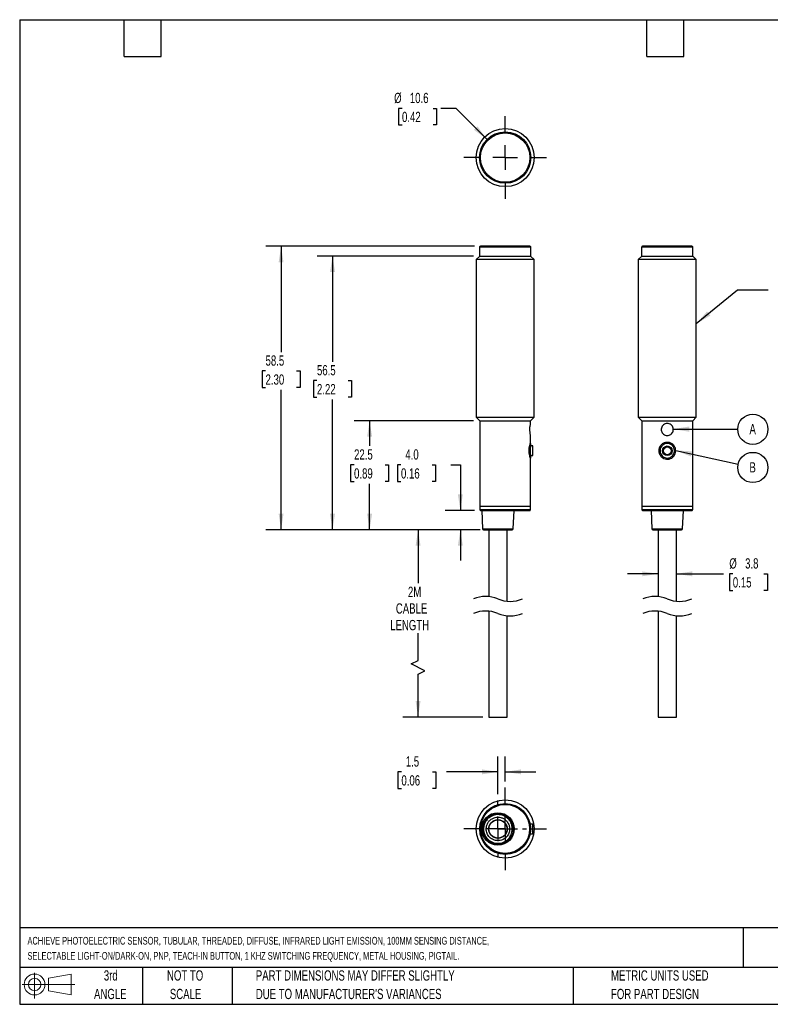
# Model space of a CAD drawing. Header units: millimetres. Extents: x 6 to 273, y 6 to 210.
# Tile 1 of 2: x 6 to 161, y 6 to 210. Entities that reach past the tile are written whole.
import ezdxf

# ---------------------------------------------------------------- set-up
doc = ezdxf.new("R2010")
doc.units = ezdxf.units.MM
doc.linetypes.add('CENTERX2', pattern=[20.32, 12.7, -2.54, 2.54, -2.54])
doc.layers.add('CENTER', color=40, linetype='CENTERX2')
doc.layers.add('DIMENSIONS', color=140, linetype='Continuous', lineweight=25)
doc.layers.add('TEXT', color=140, linetype='Continuous', lineweight=25)
doc.styles.add('SLDTEXTSTYLE0', font='TXT', dxfattribs={"width": 0.7})
doc.dimstyles.new('SLDDIMSTYLE0', dxfattribs={"dimtxt": 2.158008, "dimasz": 3.302, "dimexe": 0, "dimexo": 0.0625, "dimgap": 0.539502, "dimtad": 0, "dimtih": 1, "dimtoh": 1, "dimrnd": 1e-09, "dimzin": 12, "dimdsep": 46, "dimtxsty": 'SLDTEXTSTYLE0', "dimsah": 1, "dimcen": 0.09, "dimadec": 0, "dimazin": 3, "dimtfac": 1, "dimtofl": 0, "dimtmove": 0, "dimatfit": 3, "dimfxl": 0, "dimfrac": 2, "dimtolj": 1, "dimtzin": 12, "dimarcsym": 0})
doc.dimstyles.new('SLDDIMSTYLE1', dxfattribs={"dimtxt": 2.158008, "dimasz": 3.302, "dimexe": 0, "dimexo": 0.0625, "dimgap": 0.539502, "dimtad": 0, "dimtih": 1, "dimtoh": 1, "dimrnd": 1e-09, "dimzin": 4, "dimdsep": 46, "dimtxsty": 'SLDTEXTSTYLE0', "dimsah": 1, "dimcen": 0.09, "dimadec": 0, "dimazin": 1, "dimtfac": 1, "dimtmove": 0, "dimatfit": 0, "dimfxl": 0, "dimfrac": 2, "dimtolj": 1, "dimtzin": 12, "dimarcsym": 0})
doc.dimstyles.new('SLDDIMSTYLE2', dxfattribs={"dimtxt": 2.158008, "dimasz": 3.302, "dimexe": 0, "dimexo": 0.0625, "dimgap": 0.539502, "dimtad": 0, "dimtih": 1, "dimtoh": 1, "dimrnd": 1e-09, "dimzin": 12, "dimdsep": 46, "dimtxsty": 'SLDTEXTSTYLE0', "dimsah": 1, "dimcen": 0.09, "dimadec": 0, "dimazin": 3, "dimtfac": 1, "dimtmove": 0, "dimatfit": 0, "dimfxl": 0, "dimfrac": 2, "dimtolj": 1, "dimtzin": 12, "dimarcsym": 0})
doc.dimstyles.new('SLDDIMSTYLE3', dxfattribs={"dimtxt": 0.18, "dimasz": 3.302, "dimexe": 0, "dimexo": 0.0625, "dimgap": 0, "dimtad": 0, "dimtih": 1, "dimtoh": 1, "dimdec": 0, "dimrnd": 1e-09, "dimzin": 0, "dimdsep": 46, "dimtxsty": 'Standard', "dimsah": 1, "dimcen": 0.09, "dimadec": 0, "dimazin": 0, "dimtfac": 3.302, "dimtdec": 0, "dimtofl": 0, "dimtmove": 0, "dimatfit": 3, "dimfxl": 0, "dimfrac": 2, "dimtolj": 1, "dimtzin": 0, "dimarcsym": 0})
doc.dimstyles.new('SLDDIMSTYLE4', dxfattribs={"dimtxt": 2.158008, "dimasz": 3.302, "dimexe": 0, "dimexo": 0.0625, "dimgap": 0.539502, "dimtad": 0, "dimtih": 1, "dimtoh": 1, "dimrnd": 1e-09, "dimzin": 12, "dimdsep": 46, "dimtxsty": 'SLDTEXTSTYLE0', "dimsah": 1, "dimcen": 0, "dimadec": 0, "dimazin": 3, "dimtfac": 1, "dimtofl": 0, "dimtmove": 0, "dimatfit": 3, "dimfxl": 0, "dimfrac": 2, "dimtolj": 1, "dimtzin": 12, "dimarcsym": 0})

# ---------------------------------------------------------------- blocks, each defined once
blk = doc.blocks.new('Block11')
at = {"color": 7, "linetype": 'Continuous', "lineweight": 18}
for p, q in [((2.59, 5.31), (2.59, 0)), ((5.48, 4.17), (10.18, 5.03)), ((5.48, 1.6), (5.48, 4.17)), ((10.18, 5.03), (10.18, 0.73)), ((0, 2.88), (10.87, 2.88)), ((5.48, 1.6), (10.18, 0.73))]:
    blk.add_line(p, q, dxfattribs=at)
for radius in [2.15, 1.29]:
    blk.add_circle((2.59, 2.88), radius, dxfattribs=at)
blk = doc.blocks.new('Block12')
at = {"color": 7, "linetype": 'Continuous'}
blk.add_blockref('Block11', (0, 0), dxfattribs=at)
blk = doc.blocks.new('_D')
at = {"layer": 'DIMENSIONS'}
for p, q in [((101.43, 104.28), (85.46, 104.28)), ((88.63, 104.28), (88.63, 93.24)), ((88.63, 77.31), (88.63, 82.95)), ((87.22, 76.6), (88.63, 77.31)), ((90.04, 75.19), (87.22, 76.6)), ((88.63, 74.48), (90.04, 75.19)), ((88.63, 65.64), (88.63, 74.48)), ((101.98, 65.64), (85.46, 65.64))]:
    blk.add_line(p, q, dxfattribs=at)
for points in [[(88.63, 104.28), (88.12, 100.98), (89.14, 100.98)], [(88.63, 65.64), (89.14, 68.94), (88.12, 68.94)]]:
    blk.add_solid(points, dxfattribs=at)
at = {"layer": 'DIMENSIONS', "char_height": 2.117, "attachment_point": 1, "style": 'SLDTEXTSTYLE0'}
for s, insert in [('2M', (86.54, 92.53)), ('CABLE', (84.04, 89.1)), ('LENGTH', (82.87, 85.67))]:
    blk.add_mtext(s, dxfattribs=dict(at, insert=insert))
blk = doc.blocks.new('_D_1')
at = {"layer": 'DIMENSIONS'}
for p, q in [((85.1, 117.67), (84.38, 117.67)), ((84.38, 117.67), (84.38, 114.24)), ((91.51, 117.67), (92.24, 117.67)), ((92.24, 117.67), (92.24, 114.24)), ((95.4, 117.67), (97.36, 117.67)), ((97.36, 117.67), (97.36, 108.28)), ((84.38, 114.24), (85.1, 114.24)), ((92.24, 114.24), (91.51, 114.24)), ((100.3, 108.28), (94.19, 108.28)), ((100.89, 104.28), (94.19, 104.28)), ((97.36, 104.28), (97.36, 97.93))]:
    blk.add_line(p, q, dxfattribs=at)
for points in [[(97.36, 108.28), (97.87, 111.58), (96.85, 111.58)], [(97.36, 104.28), (96.85, 100.98), (97.87, 100.98)]]:
    blk.add_solid(points, dxfattribs=at)
at = {"layer": 'DIMENSIONS', "char_height": 2.117, "attachment_point": 1, "style": 'SLDTEXTSTYLE0'}
for s, insert in [('4.0', (86, 120.88)), ('0.16', (85.1, 116.97))]:
    blk.add_mtext(s, dxfattribs=dict(at, insert=insert))
blk = doc.blocks.new('_D_2')
at = {"layer": 'DIMENSIONS'}
for p, q in [((100.1, 126.78), (75.45, 126.78)), ((78.62, 126.78), (78.62, 121.58)), ((75.41, 117.67), (74.69, 117.67)), ((74.69, 117.67), (74.69, 114.24)), ((81.83, 117.67), (82.55, 117.67)), ((82.55, 117.67), (82.55, 114.24)), ((74.69, 114.24), (75.41, 114.24)), ((82.55, 114.24), (81.83, 114.24)), ((78.62, 104.28), (78.62, 113.76)), ((101.43, 104.28), (75.45, 104.28))]:
    blk.add_line(p, q, dxfattribs=at)
for points in [[(78.62, 126.78), (78.11, 123.48), (79.13, 123.48)], [(78.62, 104.28), (79.13, 107.58), (78.11, 107.58)]]:
    blk.add_solid(points, dxfattribs=at)
at = {"layer": 'DIMENSIONS', "char_height": 2.117, "attachment_point": 1, "style": 'SLDTEXTSTYLE0'}
for s, insert in [('22.5', (75.41, 120.88)), ('0.89', (75.41, 116.97))]:
    blk.add_mtext(s, dxfattribs=dict(at, insert=insert))
blk = doc.blocks.new('_D_3')
at = {"layer": 'DIMENSIONS'}
for p, q in [((100.05, 160.78), (67.78, 160.78)), ((70.96, 160.78), (70.96, 138.97)), ((67.75, 135.06), (67.03, 135.06)), ((67.03, 135.06), (67.03, 131.63)), ((74.17, 135.06), (74.89, 135.06)), ((74.89, 135.06), (74.89, 131.63)), ((67.03, 131.63), (67.75, 131.63)), ((70.96, 104.28), (70.96, 131.14)), ((74.89, 131.63), (74.17, 131.63)), ((101.43, 104.28), (67.78, 104.28))]:
    blk.add_line(p, q, dxfattribs=at)
for points in [[(70.96, 160.78), (70.45, 157.48), (71.47, 157.48)], [(70.96, 104.28), (71.47, 107.58), (70.45, 107.58)]]:
    blk.add_solid(points, dxfattribs=at)
at = {"layer": 'DIMENSIONS', "char_height": 2.117, "attachment_point": 1, "style": 'SLDTEXTSTYLE0'}
for s, insert in [('56.5', (67.75, 138.27)), ('2.22', (67.75, 134.36))]:
    blk.add_mtext(s, dxfattribs=dict(at, insert=insert))
blk = doc.blocks.new('_D_4')
at = {"layer": 'DIMENSIONS'}
for p, q in [((100.25, 162.78), (57.16, 162.78)), ((60.34, 162.78), (60.34, 140.97)), ((57.13, 137.05), (56.4, 137.05)), ((56.4, 137.05), (56.4, 133.62)), ((63.54, 137.05), (64.27, 137.05)), ((64.27, 137.05), (64.27, 133.62)), ((56.4, 133.62), (57.13, 133.62)), ((60.34, 104.28), (60.34, 133.14)), ((64.27, 133.62), (63.54, 133.62)), ((100.89, 104.28), (57.16, 104.28))]:
    blk.add_line(p, q, dxfattribs=at)
for points in [[(60.34, 162.78), (59.83, 159.48), (60.84, 159.48)], [(60.34, 104.28), (60.84, 107.58), (59.83, 107.58)]]:
    blk.add_solid(points, dxfattribs=at)
at = {"layer": 'DIMENSIONS', "char_height": 2.117, "attachment_point": 1, "style": 'SLDTEXTSTYLE0'}
for s, insert in [('58.5', (57.13, 140.27)), ('2.30', (57.13, 136.35))]:
    blk.add_mtext(s, dxfattribs=dict(at, insert=insert))
blk = doc.blocks.new('_D_5')
at = {"layer": 'DIMENSIONS'}
for p, q in [((138.22, 95.19), (131.87, 95.19)), ((141.97, 95.19), (151.71, 95.19)), ((153.64, 95.19), (152.92, 95.19)), ((152.92, 95.19), (152.92, 91.76)), ((160.06, 95.19), (160.78, 95.19)), ((160.78, 95.19), (160.78, 91.76)), ((152.92, 91.76), (153.64, 91.76)), ((160.78, 91.76), (160.06, 91.76))]:
    blk.add_line(p, q, dxfattribs=at)
for points in [[(138.22, 95.19), (134.92, 95.7), (134.92, 94.68)], [(141.97, 95.19), (145.27, 94.68), (145.27, 95.7)]]:
    blk.add_solid(points, dxfattribs=at)
at = {"layer": 'DIMENSIONS', "char_height": 2.117, "attachment_point": 1, "style": 'SLDTEXTSTYLE0'}
for s, insert in [('%%c', (152.91, 98.4)), ('3.8', (156.17, 98.4)), ('0.15', (153.64, 94.49))]:
    blk.add_mtext(s, dxfattribs=dict(at, insert=insert))
blk = doc.blocks.new('SW_NOTE_0')
at = {"layer": 'DIMENSIONS', "color": 0}
blk.add_circle((3.12, -0.01), 3.12, dxfattribs=at)
at = {"layer": 'DIMENSIONS', "color": 0, "insert": (3.09, 1.09), "char_height": 2.12, "attachment_point": 2, "style": 'SLDTEXTSTYLE0'}
blk.add_mtext('A', dxfattribs=at)
blk = doc.blocks.new('SW_NOTE_0_1')
at = {"layer": 'DIMENSIONS', "color": 0}
blk.add_circle((3.05, -0.67), 3.12, dxfattribs=at)
at = {"layer": 'DIMENSIONS', "color": 0, "insert": (3.01, 0.42), "char_height": 2.12, "attachment_point": 2, "style": 'SLDTEXTSTYLE0'}
blk.add_mtext('B', dxfattribs=at)
blk = doc.blocks.new('_D_6')
at = {"layer": 'DIMENSIONS'}
for p, q in [((85.31, 191.25), (84.58, 191.25)), ((84.58, 191.25), (84.58, 187.82)), ((91.72, 191.25), (92.44, 191.25)), ((92.44, 191.25), (92.44, 187.82)), ((96.47, 191.25), (93.35, 191.25)), ((102.87, 184.84), (96.47, 191.25)), ((84.58, 187.82), (85.31, 187.82)), ((92.44, 187.82), (91.72, 187.82))]:
    blk.add_line(p, q, dxfattribs=at)
blk.add_solid([(102.87, 184.84), (100.9, 187.53), (100.18, 186.81)], dxfattribs=at)
at = {"layer": 'DIMENSIONS', "char_height": 2.117, "attachment_point": 1, "style": 'SLDTEXTSTYLE0'}
for s, insert in [('%%c', (83.68, 194.46)), ('10.6', (86.93, 194.46)), ('0.42', (85.31, 190.54))]:
    blk.add_mtext(s, dxfattribs=dict(at, insert=insert))
blk = doc.blocks.new('SW_CENTERMARKSYMBOL_0')
at = {"layer": 'CENTER', "color": 0}
for p, q in [((0, 5.08), (0, 8.54)), ((0, 0), (0, 2.54)), ((-5.08, 0), (-8.54, 0)), ((0, 0), (-2.54, 0)), ((0, 0), (0, -2.54)), ((0, 0), (2.54, 0)), ((5.08, 0), (8.54, 0)), ((0, -5.08), (0, -8.54))]:
    blk.add_line(p, q, dxfattribs=at)
blk = doc.blocks.new('_D_7')
at = {"layer": 'DIMENSIONS'}
for p, q in [((105.12, 49.7), (105.12, 57.49)), ((106.62, 52.35), (106.62, 57.49)), ((85.19, 54.32), (84.47, 54.32)), ((84.47, 54.32), (84.47, 50.89)), ((91.61, 54.32), (92.33, 54.32)), ((92.33, 54.32), (92.33, 50.89)), ((105.12, 54.32), (94.53, 54.32)), ((106.62, 54.32), (112.97, 54.32)), ((84.47, 50.89), (85.19, 50.89)), ((92.33, 50.89), (91.61, 50.89))]:
    blk.add_line(p, q, dxfattribs=at)
for points in [[(105.12, 54.32), (101.82, 54.83), (101.82, 53.81)], [(106.62, 54.32), (109.92, 53.81), (109.92, 54.83)]]:
    blk.add_solid(points, dxfattribs=at)
at = {"layer": 'DIMENSIONS', "char_height": 2.117, "attachment_point": 1, "style": 'SLDTEXTSTYLE0'}
for s, insert in [('1.5', (86.09, 57.53)), ('0.06', (85.19, 53.62))]:
    blk.add_mtext(s, dxfattribs=dict(at, insert=insert))
blk = doc.blocks.new('SW_CENTERMARKSYMBOL_1')
at = {"layer": 'CENTER', "color": 0}
for p, q in [((0, 5.08), (0, 5.89)), ((0, 0), (0, 2.54)), ((-5.08, 0), (-5.89, 0)), ((0, 0), (-2.54, 0)), ((0, 0), (0, -2.54)), ((0, 0), (2.54, 0)), ((5.08, 0), (5.89, 0)), ((0, -5.08), (0, -5.89))]:
    blk.add_line(p, q, dxfattribs=at)
blk = doc.blocks.new('SW_CENTERMARKSYMBOL_2')
at = {"layer": 'CENTER', "color": 0}
for p, q in [((0, 5.08), (0, 8.54)), ((0, 0), (0, 2.54)), ((-5.08, 0), (-8.54, 0)), ((0, 0), (-2.54, 0)), ((0, 0), (0, -2.54)), ((0, 0), (2.54, 0)), ((5.08, 0), (8.54, 0)), ((0, -5.08), (0, -8.54))]:
    blk.add_line(p, q, dxfattribs=at)

msp = doc.modelspace()

# ---------------------------------------------------------------- linework, layer by layer
for p, q in [((101.321, 162.578), (101.321, 160.778)), ((104.916, 162.578), (101.321, 162.578)), ((111.721, 162.778), (101.521, 162.778)), ((111.921, 162.578), (104.916, 162.578)), ((111.921, 160.778), (111.921, 162.578)), ((134.795, 162.578), (134.795, 160.778)), ((145.395, 162.578), (134.795, 162.578)), ((145.195, 162.778), (134.995, 162.778)), ((145.395, 160.778), (145.395, 162.578)), ((101.371, 160.778), (100.621, 160.028)), ((101.321, 160.778), (104.916, 160.778)), ((104.916, 160.778), (111.921, 160.778)), ((112.621, 160.028), (111.871, 160.778)), ((134.845, 160.778), (134.095, 160.028)), ((134.795, 160.778), (145.395, 160.778)), ((146.095, 160.028), (145.345, 160.778)), ((100.621, 160.028), (100.621, 127.528)), ((112.621, 160.028), (100.621, 160.028)), ((112.621, 127.528), (112.621, 160.028)), ((134.095, 160.028), (134.095, 127.528)), ((146.095, 160.028), (134.095, 160.028)), ((146.095, 127.528), (146.095, 160.028)), ((100.621, 127.528), (101.371, 126.778)), ((100.621, 127.528), (112.621, 127.528)), ((101.371, 126.778), (101.371, 109.178)), ((101.371, 126.778), (111.871, 126.778)), ((111.871, 126.778), (112.621, 127.528)), ((111.871, 126.227), (111.871, 126.778)), ((134.095, 127.528), (134.845, 126.778)), ((134.095, 127.528), (146.095, 127.528)), ((134.845, 126.778), (134.845, 109.178)), ((134.845, 126.778), (140.095, 126.778)), ((140.095, 126.778), (145.345, 126.778)), ((145.345, 126.778), (146.095, 127.528)), ((145.345, 109.178), (145.345, 126.778)), ((111.921, 122.078), (111.795, 122.078)), ((111.871, 122.312), (111.871, 123.744)), ((111.921, 121.568), (111.921, 122.078)), ((112.321, 121.578), (111.919, 121.578)), ((112.321, 119.752), (112.321, 121.578)), ((111.795, 119.078), (111.921, 119.078)), ((111.871, 109.178), (111.871, 118.847)), ((111.919, 119.578), (112.321, 119.578)), ((111.921, 119.078), (111.921, 119.585)), ((112.321, 119.578), (112.321, 119.752)), ((101.371, 109.178), (101.471, 109.078)), ((101.371, 109.178), (111.871, 109.178)), ((101.371, 109.078), (101.371, 108.478)), ((111.871, 109.078), (101.371, 109.078)), ((101.371, 108.478), (111.871, 108.478)), ((101.571, 108.278), (106.621, 108.278)), ((101.771, 108.278), (101.961, 104.468)), ((106.621, 108.278), (111.671, 108.278)), ((108.28, 104.468), (108.471, 108.278)), ((111.771, 109.078), (111.871, 109.178)), ((111.871, 108.478), (111.871, 109.078)), ((134.845, 109.178), (134.945, 109.078)), ((134.845, 109.178), (145.345, 109.178)), ((134.845, 109.078), (134.845, 108.478)), ((145.345, 109.078), (134.845, 109.078)), ((134.845, 108.478), (145.345, 108.478)), ((135.045, 108.278), (145.145, 108.278)), ((136.745, 108.278), (136.936, 104.468)), ((143.255, 104.468), (143.445, 108.278)), ((145.245, 109.078), (145.345, 109.178)), ((145.345, 108.478), (145.345, 109.078)), ((101.961, 104.468), (108.28, 104.468)), ((103.246, 104.278), (103.246, 90.486)), ((106.996, 89.541), (106.996, 104.278)), ((136.936, 104.468), (140.095, 104.468)), ((137.136, 104.278), (140.095, 104.278)), ((138.22, 104.278), (138.22, 90.486)), ((140.095, 104.468), (143.255, 104.468)), ((140.095, 104.278), (143.055, 104.278)), ((141.97, 89.541), (141.97, 104.278)), ((103.246, 87.486), (103.246, 65.639)), ((138.22, 87.486), (138.22, 65.639)), ((106.996, 65.639), (106.996, 86.541)), ((141.97, 65.639), (141.97, 86.541)), ((103.246, 65.639), (106.996, 65.639)), ((138.22, 65.639), (141.97, 65.639)), ((111.709, 44.039), (111.652, 44.039)), ((112.321, 43.539), (111.828, 43.539)), ((112.321, 43.103), (112.321, 43.539)), ((112.321, 41.539), (112.321, 43.103)), ((111.652, 41.039), (111.709, 41.039)), ((111.827, 41.539), (112.321, 41.539))]:
    msp.add_line(p, q)
at = {"flags": 128}
msp.add_lwpolyline([(102.161, 104.278), (102.174, 104.278), (102.214, 104.278), (102.279, 104.278), (102.334, 104.278), (102.399, 104.278), (102.473, 104.278), (102.557, 104.278), (102.65, 104.278), (102.753, 104.278), (102.8, 104.278), (102.969, 104.278), (103.285, 104.278), (103.598, 104.278), (104.006, 104.278), (104.198, 104.278), (104.406, 104.278), (104.63, 104.278), (104.868, 104.278), (105.121, 104.278), (105.801, 104.278), (106.444, 104.278), (107.017, 104.278), (107.187, 104.278), (107.344, 104.278), (107.489, 104.278), (107.566, 104.278), (107.638, 104.278), (107.706, 104.278), (107.768, 104.278), (107.782, 104.278), (107.849, 104.278), (107.923, 104.278), (107.962, 104.278), (108.005, 104.278), (108.038, 104.278), (108.058, 104.278), (108.077, 104.278), (108.08, 104.278)], dxfattribs=at)
for centre, radius in [((106.621, 181.091), 6), ((106.621, 181.091), 5.3), ((106.621, 181.091), 5.1), ((140.095, 120.578), 1), ((140.095, 120.578), 0.8), ((106.621, 42.539), 6), ((106.621, 42.539), 5.25), ((106.621, 42.539), 5.05), ((105.121, 42.539), 3.35), ((105.121, 42.539), 3.16), ((105.121, 42.539), 1.925), ((105.121, 42.539), 1.875)]:
    msp.add_circle(centre, radius)
for centre, start, end in [((101.521, 162.578), 89.99888, 180.00112), ((111.721, 162.578), 359.99888, 90.00112), ((134.995, 162.578), 89.99888, 180.00112), ((145.195, 162.578), 359.99888, 90.00112), ((101.571, 108.478), 180.00002, 270.00012), ((111.671, 108.478), 269.99988, 359.99998), ((135.045, 108.478), 180.00002, 270.00012), ((145.145, 108.478), 269.99988, 359.99998), ((102.161, 104.478), 182.86251, 269.99988), ((108.08, 104.478), 269.99999, 357.13749), ((137.136, 104.478), 182.86251, 270.00001), ((143.055, 104.478), 269.99999, 357.13749)]:
    msp.add_arc(centre, 0.2, start, end)
for points, knots in [([(111.867, 123.744), (111.866, 123.747), (111.856, 123.788), (111.828, 123.914), (111.784, 124.151), (111.74, 124.48), (111.716, 124.865), (111.723, 125.266), (111.758, 125.637), (111.806, 125.932), (111.845, 126.119), (111.865, 126.205), (111.871, 126.227)], [0, 0, 0, 0, 0.0032885, 0.0511719, 0.1542938, 0.291496, 0.4490921, 0.6153769, 0.7711556, 0.8946417, 0.9731043, 1, 1, 1, 1]), ([(140.26, 123.738), (140.122, 123.733), (139.866, 123.724), (139.489, 123.863), (139.169, 124.104), (138.936, 124.454), (138.828, 124.859), (138.858, 125.282), (139.029, 125.675), (139.318, 125.985), (139.687, 126.183), (140.102, 126.251), (140.522, 126.178), (140.895, 125.969), (141.175, 125.653), (141.335, 125.266), (141.362, 124.845), (141.248, 124.433), (141.003, 124.086), (140.663, 123.832), (140.394, 123.769), (140.26, 123.738)], [0, 0, 0, 0, 0.0524328, 0.0975043, 0.1512408, 0.2036476, 0.2558205, 0.3092567, 0.3634668, 0.4167818, 0.4689983, 0.5214994, 0.5752917, 0.6294049, 0.6823299, 0.7343765, 0.7872112, 0.8413079, 0.8951344, 0.94769, 1, 1, 1, 1]), ([(111.864, 118.847), (111.866, 118.843), (111.885, 118.783), (111.765, 119.153), (111.726, 119.326), (111.616, 119.828), (111.567, 120.328), (111.571, 120.9), (111.628, 121.407), (111.744, 121.903), (111.784, 122.062), (111.883, 122.366), (111.867, 122.316), (111.866, 122.312)], [0, 0, 0, 0, 0.003201, 0.0500124, 0.1486402, 0.2788087, 0.4269905, 0.5884158, 0.746625, 0.874997, 0.9596926, 0.9965407, 1, 1, 1, 1]), ([(111.706, 120.727), (111.714, 120.874), (111.73, 121.165), (111.793, 121.555), (111.859, 121.85), (111.9, 122.003), (111.915, 122.056), (111.915, 122.057)], [0, 0, 0, 0, 0.3285979, 0.6475877, 0.8764262, 0.9984711, 1, 1, 1, 1]), ([(140.485, 118.872), (140.297, 118.847), (139.91, 118.796), (139.333, 118.966), (138.846, 119.306), (138.506, 119.776), (138.333, 120.323), (138.343, 120.91), (138.551, 121.471), (138.931, 121.926), (139.424, 122.226), (139.987, 122.356), (140.575, 122.296), (141.117, 122.04), (141.535, 121.626), (141.793, 121.113), (141.877, 120.541), (141.768, 119.955), (141.467, 119.442), (141.025, 119.049), (140.664, 118.93), (140.485, 118.872)], [0, 0, 0, 0, 0.0515812, 0.1060783, 0.1601753, 0.2116746, 0.262185, 0.3149363, 0.3696827, 0.4230525, 0.4741871, 0.5252707, 0.5786623, 0.6333867, 0.6862317, 0.7368275, 0.7881595, 0.84227, 0.8966826, 0.948792, 1, 1, 1, 1]), ([(138.634, 120.239), (138.612, 120.402), (138.57, 120.717), (138.701, 121.195), (138.968, 121.609), (139.365, 121.918), (139.836, 122.082), (140.341, 122.086), (140.827, 121.92), (141.227, 121.605), (141.497, 121.184), (141.618, 120.7), (141.576, 120.194), (141.365, 119.726), (141.015, 119.358), (140.573, 119.127), (140.078, 119.05), (139.574, 119.14), (139.131, 119.394), (138.79, 119.772), (138.686, 120.084), (138.634, 120.239)], [0, 0, 0, 0, 0.05205, 0.1007444, 0.1547792, 0.2070669, 0.2586077, 0.3114501, 0.3658177, 0.4194978, 0.4713099, 0.5228834, 0.576301, 0.6307264, 0.6838221, 0.7354453, 0.7875027, 0.8413636, 0.8956527, 0.9482451, 1, 1, 1, 1]), ([(111.92, 119.079), (111.92, 119.079), (111.929, 119.048), (111.859, 119.298), (111.835, 119.414), (111.752, 119.83), (111.707, 120.246), (111.706, 120.562), (111.706, 120.727)], [0, 0, 0, 0, 0.0011412, 0.0564499, 0.2116004, 0.4379139, 0.7082977, 1, 1, 1, 1]), ([(111.919, 119.585), (111.92, 119.583), (111.925, 119.554), (111.891, 119.741), (111.878, 119.833), (111.842, 120.12), (111.825, 120.407), (111.825, 120.737), (111.841, 121.028), (111.878, 121.32), (111.891, 121.414), (111.925, 121.601), (111.919, 121.571), (111.919, 121.568)], [0, 0, 0, 0, 0.0031008, 0.0407694, 0.1308332, 0.2602319, 0.4142174, 0.5791942, 0.7375571, 0.8687318, 0.9577684, 0.9965564, 1, 1, 1, 1]), ([(108.08, 42.539), (108.08, 42.154), (107.926, 41.376), (107.268, 40.392), (106.283, 39.733), (105.121, 39.502), (103.959, 39.733), (102.973, 40.392), (102.315, 41.376), (102.133, 42.295), (102.181, 42.959), (102.259, 43.32), (102.361, 43.621), (102.469, 43.865), (102.599, 44.098), (102.843, 44.454), (103.536, 45.173), (104.658, 45.562), (105.669, 45.465), (106.2, 45.314), (106.693, 45.067), (107.132, 44.734), (107.439, 44.395), (107.642, 44.097), (107.772, 43.865), (107.88, 43.622), (107.982, 43.321), (108.046, 43.028), (108.073, 42.776), (108.08, 42.636), (108.08, 42.566), (108.08, 42.539)], [0, 0, 0, 0, 0.0624488, 0.1248977, 0.1873465, 0.2497954, 0.3122442, 0.3746931, 0.4371419, 0.4995907, 0.5222825, 0.5449742, 0.5593552, 0.5737354, 0.5881364, 0.6025312, 0.6437191, 0.7488379, 0.7784787, 0.8081201, 0.8377617, 0.8674031, 0.8970439, 0.911425, 0.9258049, 0.9401392, 0.9545992, 0.9772823, 0.9886092, 0.9956125, 1, 1, 1, 1]), ([(107.546, 42.539), (107.546, 42.798), (107.462, 43.319), (107.174, 43.866), (106.894, 44.2), (106.703, 44.384), (106.492, 44.545), (106.171, 44.739), (105.715, 44.916), (105.137, 44.986), (104.577, 44.923), (104, 44.722), (103.541, 44.409), (103.223, 44.061), (103.026, 43.777), (102.871, 43.469), (102.775, 43.176), (102.712, 42.866), (102.67, 42.354), (102.822, 41.586), (103.361, 40.78), (104.168, 40.24), (104.964, 40.083), (105.597, 40.146), (105.959, 40.255), (106.303, 40.413), (106.67, 40.644), (107.138, 41.123), (107.42, 41.687), (107.517, 42.139), (107.542, 42.367), (107.546, 42.482), (107.546, 42.539)], [0, 0, 0, 0, 0.0511552, 0.1023104, 0.1197525, 0.1371965, 0.1545469, 0.1721179, 0.2111384, 0.2501589, 0.2858858, 0.3216127, 0.3698929, 0.3938301, 0.4143152, 0.4380354, 0.4617546, 0.474937, 0.5005481, 0.5628534, 0.6251614, 0.6874694, 0.7497747, 0.7811245, 0.8124747, 0.8238875, 0.8558315, 0.8975785, 0.9547066, 0.9773349, 0.9886358, 1, 1, 1, 1]), ([(111.709, 41.055), (111.71, 41.058), (111.712, 41.065), (111.77, 41.274), (111.845, 41.618), (111.906, 42.06), (111.929, 42.557), (111.903, 43.061), (111.837, 43.507), (111.763, 43.833), (111.71, 44.019), (111.709, 44.021), (111.709, 44.022)], [0, 0, 0, 0, 0.0798328, 0.1887548, 0.2954679, 0.3988702, 0.5025466, 0.6098428, 0.7186542, 0.8243434, 0.9278542, 1, 1, 1, 1])]:
    msp.add_open_spline(points, degree=3, knots=knots)
at = {"layer": 'DIMENSIONS', "color": 140}
for centre, start, end in [((102.596, 83.953), 67.38014, 112.61986), ((107.646, 96.073), 247.38014, 292.61986), ((137.57, 83.953), 67.38014, 112.61986), ((142.62, 96.073), 247.38014, 292.61986), ((102.596, 80.953), 67.38014, 112.61986), ((137.57, 80.953), 67.38014, 112.61986), ((107.646, 93.073), 247.38014, 292.61986), ((142.62, 93.073), 247.38014, 292.61986)]:
    msp.add_arc(centre, 6.565, start, end, dxfattribs=at)
at = {"layer": 'TEXT'}
for p, q in [((6.35, 209.55), (273.05, 209.55)), ((6.35, 209.55), (6.35, 6.35)), ((27.94, 201.93), (27.94, 209.55)), ((35.56, 201.93), (35.56, 209.55)), ((135.89, 201.93), (135.89, 209.55)), ((143.51, 201.93), (143.51, 209.55)), ((27.94, 201.93), (35.56, 201.93)), ((135.89, 201.93), (143.51, 201.93)), ((273.05, 22.126), (6.35, 22.126)), ((155.759, 22.126), (155.759, 13.97)), ((273.05, 13.97), (6.35, 13.97)), ((31.75, 13.97), (31.75, 6.35)), ((50.212, 13.97), (50.212, 6.35)), ((120.646, 13.97), (120.646, 6.35)), ((6.35, 6.35), (273.05, 6.35))]:
    msp.add_line(p, q, dxfattribs=at)

# ---------------------------------------------------------------- block references
at = {"layer": 'CENTER'}
for name, p in [('SW_CENTERMARKSYMBOL_0', (106.621, 181.091)), ('SW_CENTERMARKSYMBOL_2', (106.621, 42.539)), ('SW_CENTERMARKSYMBOL_1', (105.121, 42.539))]:
    msp.add_blockref(name, p, dxfattribs=at)
at = {"layer": 'DIMENSIONS'}
for name, p in [('SW_NOTE_0', (154.641, 125.032)), ('SW_NOTE_0_1', (154.715, 117.81))]:
    msp.add_blockref(name, p, dxfattribs=at)
at = {"layer": 'TEXT'}
msp.add_blockref('Block12', (6.838, 7.554), dxfattribs=at)

# ---------------------------------------------------------------- texts
at = {"layer": 'TEXT', "style": 'SLDTEXTSTYLE0'}
for s, insert, char_height, attachment_point in [('ACHIEVE PHOTOELECTRIC SENSOR, TUBULAR, THREADED, DIFFUSE, INFRARED LIGHT EMISSION, 100MM SENSING DISTANCE,', (7.966, 20.262), 1.5875, 1), ('SELECTABLE LIGHT-ON/DARK-ON, PNP, TEACH-IN BUTTON, 1 KHZ SWITCHING FREQUENCY, METAL HOUSING, PIGTAIL.', (7.966, 17.146), 1.5875, 1), ('3rd', (25.162, 13.364), 2.1167, 2), ('NOT TO', (40.516, 13.364), 2.1167, 2), ('PART DIMENSIONS MAY DIFFER SLIGHTLY', (55.119, 13.364), 2.11667, 1), ('METRIC UNITS USED', (128.478, 13.364), 2.11667, 1), ('ANGLE', (25.065, 9.542), 2.1167, 2), ('SCALE', (40.612, 9.542), 2.1167, 2), ("DUE TO MANUFACTURER'S VARIANCES", (55.119, 9.542), 2.11667, 1), ('FOR PART DESIGN', (128.478, 9.542), 2.11667, 1)]:
    msp.add_mtext(s, dxfattribs=dict(at, insert=insert, char_height=char_height, attachment_point=attachment_point))

# ---------------------------------------------------------------- dimensions: what is measured, and where the dimension line sits
at = {"layer": 'DIMENSIONS'}
dim = msp.add_diameter_dim_2p(p1=(110.368, 177.344), p2=(102.873, 184.839), dimstyle='SLDDIMSTYLE4', dxfattribs=at)
dim.commit()
dim.dimension.update_dxf_attribs({"geometry": '_D_6', "text_midpoint": (88.511, 191.246), "dimtype": 163})
for base, p1, p2, dimstyle, picture, middle in [((60.336, 162.778), (102.161, 104.278), (101.521, 162.778), 'SLDDIMSTYLE0', '_D_4', (60.336, 137.054)), ((70.959, 160.778), (102.696, 104.278), (101.321, 160.778), 'SLDDIMSTYLE0', '_D_3', (70.959, 135.057)), ((78.621, 126.778), (102.696, 104.278), (101.371, 126.778), 'SLDDIMSTYLE0', '_D_2', (78.621, 117.671)), ((97.362, 108.278), (102.161, 104.278), (101.571, 108.278), 'SLDDIMSTYLE1', '_D_1', (97.362, 117.671))]:
    dim = msp.add_linear_dim(base=base, p1=p1, p2=p2, angle=90, dimstyle=dimstyle, dxfattribs=at)
    dim.commit()
    dim.dimension.update_dxf_attribs({"geometry": picture, "text_midpoint": middle, "dimtype": 160})
dim = msp.add_linear_dim(base=(141.97, 95.187), p1=(138.22, 108.278), p2=(141.97, 108.278), text='%%c<>', dimstyle='SLDDIMSTYLE2', dxfattribs=at)
dim.commit()
dim.dimension.update_dxf_attribs({"geometry": '_D_5', "text_midpoint": (156.851, 95.187), "dimtype": 160})
dim = msp.add_linear_dim(base=(88.632, 104.278), p1=(103.246, 65.639), p2=(102.696, 104.278), angle=90, text='2M\\PCABLE\\PLENGTH', dimstyle='SLDDIMSTYLE0', dxfattribs=at)
dim.commit()
dim.dimension.update_dxf_attribs({"geometry": '_D', "text_midpoint": (88.632, 88.091), "dimtype": 160})
dim = msp.add_linear_dim(base=(105.121, 54.318), p1=(106.621, 51.079), p2=(105.121, 48.429), dimstyle='SLDDIMSTYLE2', dxfattribs=at)
dim.commit()
dim.dimension.update_dxf_attribs({"geometry": '_D_7', "text_midpoint": (88.4, 54.318), "dimtype": 160})

# ---------------------------------------------------------------- leaders
for points in [[(146.095, 146.823), (154.613, 153.774), (160.963, 153.774)], [(141.343, 125.059), (154.641, 125.032)], [(141.844, 120.65), (154.715, 117.81)]]:
    msp.add_leader(points, dimstyle='SLDDIMSTYLE3', dxfattribs=at)

doc.saveas('drawing.dxf')
